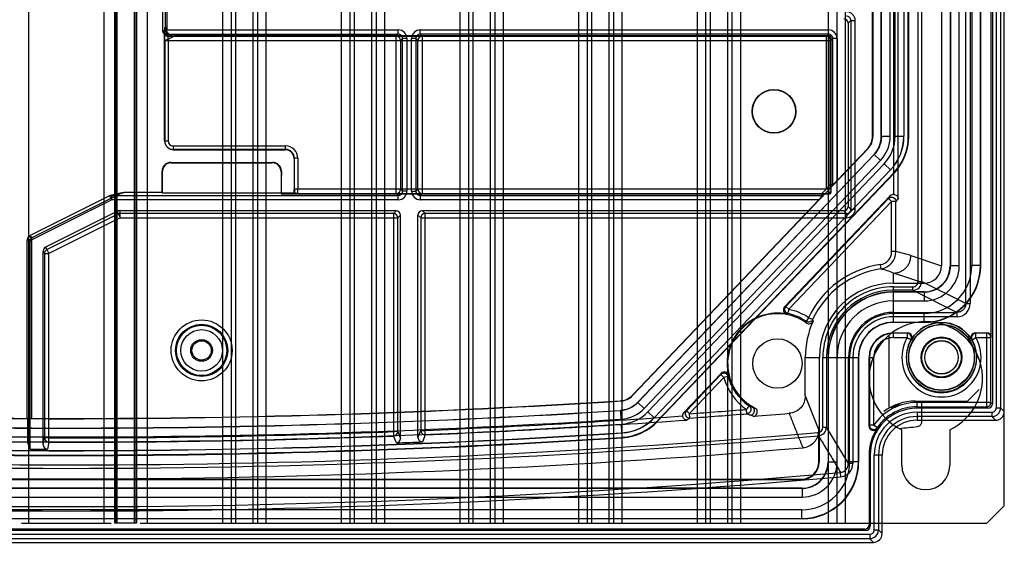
# Model space of a CAD drawing. Header units: millimetres. Extents: x 32 to 247, y 45 to 342.
# Tile 2 of 9: x 134 to 247, y 45 to 105. Entities that reach past the tile are written whole.
import ezdxf

# ---------------------------------------------------------------- set-up
doc = ezdxf.new("R2010")
doc.units = ezdxf.units.MM
doc.header["$LTSCALE"] = 25.054932
doc.layers.get('0').update_dxf_attribs({"linetype": 'CONTINUOUS'})

msp = doc.modelspace()

# ---------------------------------------------------------------- linework, layer by layer
at = {"color": 7, "linetype": 'Continuous'}
for p, q in [((226.95, 339.43), (226.95, 46.83)), ((227.95, 339.43), (227.95, 46.83)), ((228.95, 46.83), (228.95, 339.43)), ((247.15, 48.83), (247.15, 337.43)), ((246.23, 326.43), (246.23, 60.05)), ((246.73, 326.42), (246.73, 60.05)), ((245.78, 325.76), (245.78, 60.5)), ((245.65, 68.13), (245.65, 314.78)), ((135.34, 46.83), (135.34, 289.43)), ((143.96, 289.43), (143.96, 46.83)), ((145.21, 46.83), (145.21, 289.43)), ((145.35, 46.83), (145.35, 289.43)), ((145.45, 289.43), (145.45, 46.83)), ((147.45, 46.83), (147.45, 289.43)), ((147.55, 46.83), (147.55, 289.43)), ((147.69, 289.43), (147.69, 46.83)), ((148.94, 46.83), (148.94, 289.43)), ((157.56, 289.43), (157.56, 46.83)), ((158.56, 46.83), (158.56, 289.43)), ((159.05, 289.43), (159.05, 46.83)), ((161.05, 46.83), (161.05, 289.43)), ((161.54, 289.43), (161.54, 46.83)), ((162.54, 46.83), (162.54, 289.43)), ((171.16, 289.43), (171.16, 46.83)), ((172.16, 46.83), (172.16, 289.43)), ((172.65, 289.43), (172.65, 46.83)), ((174.65, 46.83), (174.65, 289.43)), ((175.14, 289.43), (175.14, 46.83)), ((176.14, 46.83), (176.14, 289.43)), ((184.76, 289.43), (184.76, 46.83)), ((185.76, 46.83), (185.76, 289.43)), ((186.25, 289.43), (186.25, 46.83)), ((188.25, 46.83), (188.25, 289.43)), ((188.74, 289.43), (188.74, 46.83)), ((189.74, 46.83), (189.74, 289.43)), ((198.36, 289.43), (198.36, 46.83)), ((199.36, 46.83), (199.36, 289.43)), ((199.85, 289.43), (199.85, 46.83)), ((201.85, 46.83), (201.85, 289.43)), ((202.34, 289.43), (202.34, 46.83)), ((203.34, 46.83), (203.34, 289.43)), ((211.96, 289.43), (211.96, 46.83)), ((212.96, 46.83), (212.96, 289.43)), ((213.45, 289.43), (213.45, 46.83)), ((215.45, 46.83), (215.45, 289.43)), ((215.94, 289.43), (215.94, 46.83)), ((216.94, 46.83), (216.94, 289.43)), ((237.27, 74.52), (237.27, 198.12)), ((237.67, 198.12), (237.67, 74.52)), ((242.74, 71.99), (242.74, 196.64)), ((243.23, 196.64), (243.23, 71.99)), ((239.95, 195.49), (239.95, 76.33)), ((240.95, 195.49), (240.95, 76.33)), ((240.98, 195.5), (240.98, 76.31)), ((241.98, 76.31), (241.98, 195.5)), ((243.42, 195.48), (243.42, 76.36)), ((244.42, 76.36), (244.42, 195.48)), ((244.45, 76.33), (244.45, 195.49)), ((232.05, 91.17), (232.05, 190.43)), ((232.09, 190.45), (232.09, 91.16)), ((233.05, 91.17), (233.05, 190.43)), ((233.07, 91.17), (233.07, 190.44)), ((234.07, 91.17), (234.07, 190.44)), ((234.63, 91.18), (234.63, 190.42)), ((235.63, 190.42), (235.63, 91.18)), ((235.65, 190.43), (235.65, 91.17)), ((236.15, 91.17), (236.15, 190.43)), ((236.2, 91.15), (236.2, 190.46)), ((150.66, 122.14), (150.66, 103.27)), ((151, 103.7), (151, 122.48)), ((151.16, 122.14), (151.16, 103.37)), ((234.47, 84.51), (234.47, 122.33)), ((234.97, 84.05), (234.97, 121.83)), ((229.56, 104.44), (229.25, 104.13)), ((229.25, 104.13), (229.25, 83.13)), ((229.56, 104.44), (230.06, 104.44)), ((229.56, 104.44), (229.56, 82.83)), ((230.06, 82.83), (230.06, 104.44)), ((150.66, 103.27), (150.89, 103.04)), ((150.66, 103.27), (150.71, 103.08)), ((151, 102.76), (150.78, 102.99)), ((150.9, 102.79), (150.9, 102.62)), ((150.94, 103.64), (151, 103.7)), ((151.06, 102.87), (177.69, 102.87)), ((151.29, 102.64), (151.06, 102.87)), ((151.16, 103.37), (177.69, 103.37)), ((151.94, 102.64), (152, 102.7)), ((227.12, 102.7), (152, 102.7)), ((177.69, 102.87), (177.46, 102.64)), ((177.69, 102.87), (177.69, 103.37)), ((180.21, 103.37), (226.99, 103.37)), ((180.21, 102.87), (180.21, 103.37)), ((226.99, 102.87), (180.21, 102.87)), ((180.44, 102.64), (180.21, 102.87)), ((226.99, 102.87), (226.76, 102.64)), ((226.99, 102.87), (226.99, 103.37)), ((227.12, 102.7), (227.06, 102.64)), ((150.9, 90.66), (150.9, 102.27)), ((150.9, 102.14), (227.26, 102.14)), ((150.93, 102.14), (150.93, 90.63)), ((151.29, 102.64), (227.06, 102.64)), ((151.3, 102.14), (151.3, 90.66)), ((177.46, 84.62), (177.46, 102.64)), ((177.96, 102.14), (178.19, 102.37)), ((177.96, 102.14), (177.96, 85.12)), ((178.69, 102.37), (178.19, 102.37)), ((178.19, 84.9), (178.19, 102.37)), ((178.69, 102.37), (178.69, 84.9)), ((179.71, 102.37), (179.21, 102.37)), ((179.21, 84.9), (179.21, 102.37)), ((179.71, 102.37), (179.94, 102.14)), ((179.71, 102.37), (179.71, 84.9)), ((179.94, 85.12), (179.94, 102.14)), ((180.44, 102.64), (180.44, 84.62)), ((226.76, 85.17), (226.76, 102.64)), ((227.05, 102.14), (227.05, 85.12)), ((227.25, 85.12), (227.25, 102.14)), ((227.32, 102.5), (227.26, 102.44)), ((227.26, 102.14), (227.49, 102.37)), ((227.26, 102.14), (227.26, 85.69)), ((227.32, 84.76), (227.32, 102.5)), ((227.99, 102.37), (227.49, 102.37)), ((227.49, 85.6), (227.49, 102.37)), ((227.99, 102.37), (227.99, 86.11)), ((150.9, 90.66), (151.3, 90.66)), ((150.93, 90.63), (150.9, 90.66)), ((232.09, 91.16), (232.05, 91.17)), ((233.07, 91.17), (233.05, 91.17)), ((233.07, 91.17), (234.07, 91.17)), ((234.63, 91.18), (235.63, 91.18)), ((235.65, 91.17), (235.63, 91.18)), ((236.15, 91.17), (236.2, 91.15)), ((151.22, 89.93), (151.19, 89.95)), ((151.9, 90.06), (164.78, 90.06)), ((151.9, 90.06), (151.9, 89.66)), ((164.78, 89.66), (151.9, 89.66)), ((151.93, 89.63), (151.9, 89.66)), ((151.93, 89.63), (164.75, 89.63)), ((164.78, 89.66), (164.75, 89.63)), ((164.78, 89.66), (164.78, 90.06)), ((231.53, 89.78), (204.54, 61.45)), ((227.99, 86.11), (231.5, 89.79)), ((231.53, 89.78), (231.5, 89.79)), ((151.62, 88.17), (163.29, 88.17)), ((151.62, 88.17), (151.65, 88.13)), ((151.65, 88.13), (163.25, 88.13)), ((163.29, 88.17), (163.25, 88.13)), ((165.78, 88.66), (165.75, 88.63)), ((165.75, 88.63), (165.75, 85.12)), ((166.18, 88.66), (165.78, 88.66)), ((165.78, 85.12), (165.78, 88.66)), ((166.18, 88.66), (166.18, 85.12)), ((205.15, 60.69), (232.22, 89.1)), ((232.24, 89.1), (205.16, 60.67)), ((205.88, 59.98), (232.96, 88.41)), ((232.24, 89.1), (232.22, 89.1)), ((232.96, 88.41), (232.24, 89.1)), ((150.62, 87.17), (150.65, 87.13)), ((150.62, 84.7), (150.62, 87.17)), ((150.65, 84.74), (150.65, 87.13)), ((164.29, 87.17), (164.25, 87.13)), ((164.25, 87.13), (164.25, 84.56)), ((233.37, 88.01), (206.3, 59.6)), ((207.02, 58.91), (234.09, 87.32)), ((234.11, 87.31), (207.03, 58.89)), ((207.39, 58.55), (234.47, 86.97)), ((207.42, 58.5), (234.52, 86.95)), ((234.09, 87.32), (233.37, 88.01)), ((234.11, 87.31), (234.09, 87.32)), ((234.47, 86.97), (234.52, 86.95)), ((146.03, 84.69), (135.78, 79.56)), ((144.59, 84.34), (146.26, 84.74)), ((146.14, 84.72), (144.7, 84.38)), ((150.65, 84.74), (146.26, 84.74)), ((150.62, 84.7), (150.65, 84.74)), ((150.62, 84.7), (164.27, 84.7)), ((165.75, 84.67), (165.54, 84.67)), ((227.05, 85.12), (165.75, 85.12)), ((165.78, 84.64), (165.75, 84.67)), ((178.19, 84.9), (177.96, 85.12)), ((178.69, 84.9), (178.19, 84.9)), ((179.21, 84.9), (179.71, 84.9)), ((179.94, 85.12), (179.71, 84.9)), ((226.76, 85.17), (226.71, 85.12)), ((227.25, 85.12), (227.05, 85.12)), ((227.26, 85.69), (227.49, 85.6)), ((227.32, 84.76), (227.26, 84.82)), ((144.59, 84.34), (135.44, 79.77)), ((135.66, 79.32), (144.82, 83.9)), ((144.59, 84.34), (144.82, 83.9)), ((144.82, 84.4), (177.69, 84.4)), ((144.82, 84.4), (144.82, 83.9)), ((177.69, 83.9), (144.82, 83.9)), ((164.25, 84.56), (164.29, 84.6)), ((164.25, 84.56), (227.12, 84.56)), ((165.38, 84.62), (164.29, 84.6)), ((165.38, 84.62), (227.06, 84.62)), ((177.46, 84.62), (177.69, 84.4)), ((177.69, 83.9), (177.69, 84.4)), ((180.21, 84.4), (180.44, 84.62)), ((180.21, 84.4), (226.35, 84.4)), ((180.21, 84.4), (180.21, 83.9)), ((225.88, 83.9), (180.21, 83.9)), ((204.53, 61.48), (225.88, 83.9)), ((234.08, 84.36), (221.97, 71.64)), ((222.1, 71.68), (233.87, 84.04)), ((234.24, 83.69), (222.47, 71.34)), ((226.35, 84.4), (226.25, 84.62)), ((227.12, 84.56), (227.06, 84.62)), ((233.87, 84.04), (234.08, 84.36)), ((233.87, 84.04), (234.24, 83.69)), ((234.24, 77.95), (234.24, 83.69)), ((234.97, 84.05), (234.73, 83.69)), ((234.73, 77.95), (234.73, 83.69)), ((145.52, 82.58), (137.27, 78.46)), ((145.59, 82.28), (145.52, 82.58)), ((177.45, 82.63), (145.74, 82.63)), ((145.74, 82.63), (145.81, 82.33)), ((177.14, 82.33), (177.45, 82.63)), ((228.75, 82.63), (180.45, 82.63)), ((180.45, 82.63), (180.76, 82.33)), ((229.06, 82.33), (228.75, 82.63)), ((229.25, 83.13), (229.56, 82.83)), ((229.56, 82.83), (230.06, 82.83)), ((137.42, 78.19), (145.59, 82.28)), ((145.81, 81.83), (137.65, 77.74)), ((145.59, 82.28), (145.81, 81.83)), ((177.14, 82.33), (145.81, 82.33)), ((145.81, 81.83), (145.81, 82.33)), ((145.81, 81.83), (177.64, 81.83)), ((177.14, 82.33), (177.14, 57.32)), ((177.95, 82.13), (177.64, 81.83)), ((177.64, 57.32), (177.64, 81.83)), ((177.95, 56.53), (177.95, 82.13)), ((180.26, 81.83), (179.95, 82.13)), ((179.95, 56.65), (179.95, 82.13)), ((180.26, 81.83), (229.06, 81.83)), ((180.26, 81.83), (180.26, 57.46)), ((229.06, 82.33), (180.76, 82.33)), ((180.76, 57.46), (180.76, 82.33)), ((229.06, 82.33), (229.06, 81.83)), ((135.66, 79.32), (135.16, 79.32)), ((135.5, 79.11), (135.16, 79.32)), ((135.16, 58.83), (135.16, 79.32)), ((135.44, 79.77), (135.78, 79.56)), ((135.44, 79.77), (135.66, 79.32)), ((135.5, 55.32), (135.5, 79.11)), ((135.66, 79.32), (135.66, 58.84)), ((137.15, 77.74), (136.99, 78.01)), ((136.99, 55.82), (136.99, 78.01)), ((137.27, 78.46), (137.42, 78.19)), ((137.42, 78.19), (137.65, 77.74)), ((234.73, 77.95), (234.24, 77.95)), ((137.15, 77.74), (137.65, 77.74)), ((137.15, 77.74), (137.15, 56.61)), ((137.65, 56.61), (137.65, 77.74)), ((236.45, 77.5), (239.95, 76.33)), ((232.94, 76.46), (233.01, 75.97)), ((240.98, 76.31), (240.95, 76.33)), ((241.98, 76.31), (240.98, 76.31)), ((244.42, 76.36), (243.42, 76.36)), ((244.42, 76.36), (244.45, 76.33)), ((237.95, 74.33), (234.45, 75.5)), ((234.45, 74.33), (234.45, 75.5)), ((237.27, 74.52), (237.67, 74.52)), ((242.74, 71.99), (237.67, 74.52)), ((234.45, 74.33), (237.95, 74.33)), ((234.45, 73.92), (236.67, 73.92)), ((234.45, 69.83), (234.45, 73.92)), ((236.67, 73.52), (234.45, 73.52)), ((236.67, 73.52), (236.67, 73.92)), ((236.67, 73.52), (241.73, 70.99)), ((237.95, 73.33), (234.45, 73.33)), ((237.98, 73.31), (234.45, 73.31)), ((234.45, 72.31), (237.98, 72.31)), ((237.98, 73.31), (237.95, 73.33)), ((237.98, 73.31), (237.98, 72.31)), ((221.97, 71.64), (222.1, 71.68)), ((222.47, 71.34), (222.1, 71.68)), ((242.74, 71.99), (243.23, 71.99)), ((222.36, 70.85), (222.23, 70.8)), ((224.72, 70.37), (224.44, 69.96)), ((225.17, 70.16), (224.72, 70.37)), ((234.45, 70.99), (241.73, 70.99)), ((237.92, 70.86), (234.45, 70.86)), ((241.73, 70.49), (234.45, 70.49)), ((237.92, 70.86), (237.92, 69.86)), ((241.73, 70.49), (241.73, 70.99)), ((224.48, 69.77), (224.44, 69.96)), ((234.45, 69.86), (237.92, 69.86)), ((237.95, 69.83), (234.45, 69.83)), ((237.92, 69.86), (237.95, 69.83)), ((233.95, 60.03), (233.95, 68.39)), ((234.45, 68.63), (236.07, 68.63)), ((234.45, 68.1), (234.45, 68.63)), ((236.01, 68.6), (234.45, 68.6)), ((234.45, 68.1), (236.01, 68.1)), ((236.01, 68.6), (236.07, 68.63)), ((236.01, 68.6), (236.01, 68.1)), ((236.44, 67.85), (236.5, 67.88)), ((243.4, 67.88), (243.46, 67.85)), ((243.46, 67.85), (243.89, 68.1)), ((243.83, 68.63), (245.15, 68.63)), ((243.83, 68.63), (243.89, 68.6)), ((245.12, 68.6), (243.89, 68.6)), ((243.89, 68.1), (245.62, 68.1)), ((245.15, 68.63), (245.12, 68.6)), ((245.12, 68.6), (245.12, 60.17)), ((245.65, 68.13), (245.62, 68.1)), ((245.62, 60.67), (245.62, 68.1)), ((224.34, 65.83), (225.95, 65.83)), ((224.34, 61.42), (224.34, 65.83)), ((225.95, 53.83), (225.95, 65.83)), ((226.36, 65.83), (230.45, 65.83)), ((226.36, 57.83), (226.36, 65.83)), ((226.76, 65.83), (226.76, 57.83)), ((226.98, 65.83), (226.98, 53.81)), ((227.98, 53.81), (227.98, 65.83)), ((229.29, 53.65), (229.29, 65.83)), ((229.42, 53.86), (229.42, 65.83)), ((229.79, 65.83), (229.79, 53.65)), ((230.42, 53.86), (230.42, 65.83)), ((230.45, 65.83), (230.45, 53.83)), ((231.65, 65.83), (232.19, 65.83)), ((231.65, 57.95), (231.65, 65.83)), ((231.69, 65.83), (231.69, 58.06)), ((232.19, 58.06), (232.19, 65.83)), ((214.69, 64), (210.42, 59.52)), ((210.71, 59.72), (214.66, 63.86)), ((215.02, 63.52), (211.07, 59.38)), ((214.66, 63.86), (214.69, 64)), ((215.5, 63.65), (215.02, 63.52)), ((215.54, 63.78), (215.5, 63.65)), ((242.95, 60.83), (244.28, 62.16)), ((204.54, 61.45), (204.53, 61.48)), ((224.34, 61.42), (225.91, 57.47)), ((203.22, 60.83), (203.21, 60.87)), ((205.16, 60.67), (205.15, 60.69)), ((205.16, 60.67), (205.88, 59.98)), ((217.65, 59.37), (217.61, 59.87)), ((218.27, 60.14), (218.3, 60.19)), ((218.27, 60.14), (218.59, 60.02)), ((218.3, 60.19), (218.59, 60.02)), ((234.42, 60.25), (234.6, 60.27)), ((234.7, 60.17), (234.6, 60.27)), ((236.95, 60.83), (242.95, 60.83)), ((245.62, 60.67), (237.15, 60.67)), ((237.15, 60), (237.15, 60.67)), ((237.15, 60.17), (245.12, 60.17)), ((245.28, 60), (237.15, 60)), ((237.65, 60.83), (237.65, 58.4)), ((245.28, 60), (245.12, 60.17)), ((245.62, 60.67), (245.78, 60.5)), ((246.23, 60.05), (246.73, 60.05)), ((247.15, 59.63), (246.73, 60.05)), ((135.16, 58.83), (135.19, 58.81)), ((135.19, 58.81), (135.19, 56.14)), ((203.18, 59.75), (203.17, 59.76)), ((203.24, 58.75), (203.18, 59.75)), ((206.3, 59.6), (207.02, 58.91)), ((207.03, 58.89), (207.02, 58.91)), ((210.42, 59.52), (210.71, 59.72)), ((211.11, 58.88), (210.78, 58.65)), ((211.11, 58.88), (211.07, 59.38)), ((218.38, 59.09), (218.06, 59.21)), ((237.15, 59.55), (245.73, 59.55)), ((237.15, 59.55), (237.15, 58.63)), ((245.73, 59.05), (237.15, 59.05)), ((245.73, 59.55), (245.73, 59.05)), ((245.73, 59.05), (246.15, 58.63)), ((203.33, 57.18), (203.26, 58.18)), ((207.39, 58.55), (207.42, 58.5)), ((226.36, 57.83), (226.76, 57.83)), ((229.29, 53.65), (226.76, 57.83)), ((231.65, 57.95), (231.69, 58.06)), ((232.19, 58.06), (232.6, 57.78)), ((232.6, 57.78), (232.57, 57.67)), ((237.15, 58.63), (246.15, 58.63)), ((136.99, 55.82), (137.15, 56.61)), ((137.65, 56.61), (137.15, 56.61)), ((137.65, 56.11), (137.65, 56.61)), ((177.64, 57.32), (177.14, 57.32)), ((177.14, 57.32), (177.16, 56.82)), ((177.47, 56.03), (177.16, 56.82)), ((177.64, 57.32), (177.95, 56.53)), ((179.95, 56.65), (180.26, 57.46)), ((180.26, 57.46), (180.76, 57.46)), ((180.78, 56.96), (180.47, 56.15)), ((180.78, 56.96), (180.76, 57.46)), ((203.33, 57.17), (203.33, 57.18)), ((203.37, 56.67), (203.39, 56.62)), ((225.85, 56.84), (225.81, 57.24)), ((225.91, 53.88), (225.91, 57.47)), ((235.4, 53.43), (235.4, 57.54)), ((240.9, 57.54), (240.9, 53.43)), ((135.5, 55.32), (135.19, 56.14)), ((137.65, 56.11), (137.49, 55.32)), ((231.65, 54.63), (231.78, 54.63)), ((231.65, 54.63), (231.65, 46.63)), ((231.78, 54.63), (231.78, 46.5)), ((233.15, 54.63), (232.23, 54.63)), ((232.23, 46.05), (232.23, 54.63)), ((232.73, 54.63), (232.73, 46.05)), ((233.15, 45.63), (233.15, 54.63)), ((225.95, 53.83), (225.91, 53.88)), ((226.98, 53.81), (226.95, 53.83)), ((227.98, 53.81), (226.98, 53.81)), ((229.79, 53.65), (229.29, 53.65)), ((230.42, 53.86), (229.42, 53.86)), ((230.42, 53.86), (230.45, 53.83)), ((228.42, 52.16), (228.38, 52.65)), ((223.98, 50.81), (55.32, 50.81)), ((55.35, 51.83), (223.95, 51.83)), ((223.95, 50.83), (55.35, 50.83)), ((55.39, 51.88), (139.65, 51.9)), ((139.65, 51.9), (223.91, 51.88)), ((223.95, 51.83), (223.91, 51.88)), ((223.98, 50.81), (223.95, 50.83)), ((223.98, 50.81), (223.98, 49.81)), ((55.32, 49.81), (223.98, 49.81)), ((245.15, 46.83), (247.15, 48.83)), ((223.92, 48.36), (55.38, 48.36)), ((223.92, 48.36), (223.92, 47.36)), ((223.95, 47.33), (55.35, 47.33)), ((55.38, 47.36), (223.92, 47.36)), ((134.51, 46.83), (144.8, 46.83)), ((145.41, 46.83), (145.21, 46.83)), ((147.45, 46.83), (145.45, 46.83)), ((147.69, 46.83), (147.49, 46.83)), ((148.11, 46.83), (245.15, 46.83)), ((223.92, 47.36), (223.95, 47.33)), ((231.65, 46.63), (231.78, 46.5)), ((47.57, 45.55), (231.73, 45.55)), ((231.28, 46), (48.02, 46)), ((231.15, 46.13), (48.15, 46.13)), ((231.28, 46), (231.15, 46.13)), ((231.73, 45.55), (231.73, 45.05)), ((232.23, 46.05), (232.73, 46.05)), ((233.15, 45.63), (232.73, 46.05)), ((47.15, 44.63), (232.15, 44.63)), ((231.73, 45.05), (47.57, 45.05)), ((231.73, 45.05), (232.15, 44.63))]:
    msp.add_line(p, q, dxfattribs=at)
for points in [[(151, 102.76), (150.95, 102.83), (150.91, 102.91), (150.89, 102.97), (150.89, 102.99), (150.89, 102.98), (150.89, 102.95), (150.89, 102.91), (150.9, 102.86), (150.9, 102.79)], [(150.9, 102.62), (150.9, 102.4), (150.9, 102.27)]]:
    msp.add_lwpolyline(points, dxfattribs=at)
for centre, radius in [((220.75, 94.03), 2.5), ((220.75, 94.03), 2.47), ((155.15, 66.63), 3.49), ((155.15, 66.63), 2.99), ((155.15, 66.63), 2.88), ((155.15, 66.63), 2.38), ((239.95, 65.83), 4), ((239.95, 65.83), 3.78), ((239.95, 65.83), 3.75), ((155.15, 66.63), 1.25), ((155.15, 66.63), 1.11), ((221.15, 65.13), 2.83), ((239.95, 65.83), 2.34), ((239.95, 65.83), 2.27), ((239.95, 65.83), 2.25), ((239.95, 65.83), 1.92), ((239.95, 65.83), 1.9)]:
    msp.add_circle(centre, radius, dxfattribs=at)
for centre, radius, start, end in [((229.06, 104.44), 1, 359.999, 90.0006), ((229.06, 104.44), 0.5, 359.9707, 90.0294), ((151.06, 103.27), 0.4, 179.9733, 270.0289), ((151.29, 103.04), 0.4, 180.0012, 269.9975), ((151.94, 103.64), 1, 180.0183, 269.9818), ((177.69, 102.37), 1, 0.0008, 89.9999), ((177.69, 102.37), 0.5, 359.9712, 90.0289), ((180.21, 102.37), 1, 90.0004, 179.9989), ((180.21, 102.37), 0.5, 89.9717, 180.0282), ((226.99, 102.37), 1, 0.0008, 89.9999), ((226.99, 102.37), 0.5, 359.9712, 90.0289), ((177.46, 102.14), 0.5, 0.0206, 89.9794), ((180.44, 102.14), 0.5, 90.0207, 179.9793), ((226.76, 102.14), 0.5, 0.0191, 89.9798), ((227.06, 102.44), 0.2, 0.0124, 90.0044), ((151.9, 90.66), 1, 179.9937, 270.0063), ((151.9, 90.66), 0.6, 180.0047, 269.9973), ((230.07, 91.17), 4, 316.3886, 359.9994), ((230.04, 91.18), 4.6, 316.3877, 0.0007), ((230.04, 91.18), 5.6, 316.389, 359.9989), ((164.78, 88.66), 1.4, 359.9993, 90.0007), ((164.78, 88.66), 1, 359.99, 90.0102), ((211.48, 85.11), 45.7, 179.9874, 180.598), ((177.46, 85.12), 0.5, 270.0191, 359.9798), ((177.69, 84.9), 1, 270.0008, 359.9998), ((177.69, 84.9), 0.5, 269.9712, 0.0289), ((180.21, 84.9), 1, 180.0004, 269.9989), ((180.21, 84.9), 0.5, 179.9717, 270.0281), ((180.44, 85.12), 0.5, 180.0208, 269.9792), ((227.06, 84.82), 0.2, 269.9957, 359.9881), ((144.82, 83.9), 0.5, 103.2825, 116.5651), ((234.45, 84.01), 0.502, 87.2877, 136.4182), ((229.06, 82.83), 1, 269.999, 0.0006), ((229.06, 82.83), 0.5, 269.9707, 0.0294), ((177.14, 81.83), 0.5, 0.0206, 89.9794), ((180.76, 81.83), 0.5, 90.0206, 179.9794), ((135.66, 79.32), 0.5, 116.5767, 180), ((232.74, 77.95), 1.5, 278.0219, 359.9597), ((232.73, 77.95), 2, 278.0579, 359.9777), ((234.45, 65.83), 10.74, 98.0612, 154.9822), ((234.45, 65.83), 10.24, 98.0613, 154.9822), ((230.15, 64.79), 11.54, 68.1063, 75.6098), ((237.92, 76.36), 6.5, 270.0003, 359.9997), ((237.93, 76.36), 5.5, 269.9956, 0.0041), ((237.95, 76.33), 6.5, 269.9955, 0.0045), ((237.98, 76.31), 4, 269.9958, 0.0042), ((236.67, 74.52), 1, 270.0219, 359.9655), ((236.67, 74.52), 0.6, 269.9551, 359.9822), ((234.45, 65.83), 8.5, 90, 180), ((234.45, 65.83), 8.09, 89.9997, 180.0003), ((234.45, 65.83), 7.69, 90, 180), ((234.45, 65.83), 7.5, 90, 180), ((234.45, 65.83), 7.47, 90, 180), ((234.45, 65.83), 6.47, 90, 180), ((222.33, 71.29), 0.5, 136.3574, 259.2183), ((222.47, 71.34), 0.5, 136.5102, 257.9845), ((221.15, 65.13), 6.34, 55.7328, 78.0311), ((241.74, 71.99), 1.5, 269.9355, 359.9661), ((221.15, 65.13), 5.77, 79.1828, 193.5936), ((221.15, 65.13), 5.71, 54.2971, 240), ((221.15, 65.13), 5.84, 55.7328, 78.0311), ((234.45, 65.83), 10.11, 155.8265, 180), ((234.45, 65.83), 5.16, 90, 180), ((234.45, 65.83), 5.03, 89.9963, 180.0037), ((234.45, 65.83), 4.66, 90, 180), ((234.45, 65.83), 4.03, 90, 180), ((234.45, 65.83), 4, 90, 180), ((238.15, 63.43), 6.5, 295.029, 244.971), ((239.95, 65.83), 4.01, 30.6735, 149.3265), ((234.45, 65.83), 2.8, 90, 180), ((234.45, 65.83), 2.76, 90, 180), ((234.45, 65.83), 2.27, 89.9996, 180.0004), ((239.95, 65.83), 4.54, 150.0996, 29.9003), ((239.95, 65.83), 4.04, 150.0996, 29.9004), ((236.01, 68.1), 0.5, 330.1431, 89.9565), ((236.07, 68.13), 0.5, 329.3105, 90.0163), ((243.83, 68.13), 0.5, 89.9845, 210.6887), ((243.89, 68.1), 0.5, 90.0443, 209.8561), ((245.12, 68.1), 0.5, 0.0206, 89.9794), ((215.05, 63.66), 0.5, 13.5721, 136.4018), ((221.15, 65.13), 6.34, 194.7449, 236.0904), ((221.15, 65.13), 5.84, 194.7458, 236.0914), ((139.65, 1053.13), 994.33, 266.33378, 273.66566), ((139.65, 1053.13), 994.3, 266.33444, 273.66487), ((202.98, 62.74), 4, 273.6596, 316.3874), ((139.65, 1053.13), 996.32, 274.11088, 274.488), ((221.03, 67.81), 8.15, 247.3547, 250.1863), ((237.15, 54.63), 5.37, 90, 180), ((237.15, 54.63), 6.03, 90, 145.3565), ((237.15, 54.63), 5.54, 90, 145.3565), ((236.95, 54.83), 6, 90, 127.0736), ((139.65, 1053.13), 997.5, 275.43608, 275.46778), ((234.55, 60.76), 0.501, 275.2933, 325.3238), ((245.12, 60.67), 0.5, 270.0207, 359.9793), ((245.73, 60.05), 1, 270.0349, 359.9651), ((245.73, 60.05), 0.5, 269.9846, 0.0149), ((139.65, 1053.13), 997, 265.87214, 269.7434), ((139.65, 1053.13), 996.42, 266.34199, 273.65898), ((139.65, 1053.13), 995.42, 266.34214, 273.6588), ((139.65, 1053.13), 995.4, 266.34229, 273.65862), ((139.65, 1053.13), 996.52, 272.36406, 274.06462), ((202.97, 62.77), 4.6, 273.6516, 316.3947), ((202.97, 62.77), 5.6, 273.6593, 316.3869), ((210.78, 59.17), 0.502, 136.3441, 186.4556), ((211.07, 59.38), 0.498, 136.5124, 184.1414), ((211.08, 59.38), 0.501, 184.1017, 188.6212), ((139.65, 1053.13), 996.82, 274.11087, 274.48801), ((221.04, 67.15), 8.48, 246.4765, 249.4276), ((139.65, 1053.13), 997.16, 274.52842, 274.76665), ((237.15, 54.63), 4.92, 90, 180), ((237.15, 54.63), 4.42, 90, 180), ((139.65, 1053.13), 996.98, 266.34259, 273.65827), ((139.65, 1053.13), 997.02, 272.36406, 274.09124), ((203, 62.7), 6.1, 273.6595, 316.3881), ((225.76, 57.83), 0.6, 274.9555, 0.0401), ((225.76, 57.83), 1, 274.971, 359.9946), ((232.15, 57.95), 0.5, 179.9158, 326.5257), ((237.15, 54.63), 5.5, 146.4442, 180), ((237.15, 54.63), 4, 90, 180), ((139.65, 1053.13), 1000, 275.47794, 275.59807), ((139.65, 1053.13), 1000.02, 265.05523, 274.94477), ((139.65, 1053.13), 999.62, 265.05523, 274.94477), ((139.65, 1053.13), 998.55, 266.34129, 273.65982), ((139.65, 1053.13), 998.5, 266.34228, 273.65863), ((139.65, 1053.13), 998, 266.34229, 273.65863), ((139.65, 1053.13), 997.98, 266.34244, 273.65845), ((137.65, 56.61), 0.5, 180.056, 269.8879), ((139.65, 1053.13), 996.52, 269.88476, 272.15628), ((139.65, 1053.13), 997.02, 269.88476, 272.15628), ((177.14, 57.32), 0.5, 272.1864, 359.9225), ((177.45, 56.53), 0.5, 272.194, 0.0364), ((180.45, 56.65), 0.5, 179.959, 272.3224), ((180.76, 57.46), 0.5, 180.0814, 272.3317), ((139.65, 1053.13), 1001.22, 265.16289, 274.83711), ((139.65, 1053.13), 997.82, 269.76165, 269.87606), ((137.49, 55.82), 0.5, 179.9618, 269.846), ((139.65, 1053.13), 997.82, 272.17215, 272.34459), ((223.92, 53.86), 6.5, 270.0003, 359.9997), ((223.93, 53.86), 5.5, 269.9956, 0.0041), ((223.98, 53.81), 4, 269.9958, 0.0042), ((228.29, 53.65), 0.999, 275.0008, 0.1047), ((228.29, 53.65), 1.5, 275.0855, 0.043), ((238.15, 53.43), 2.75, 180, 360), ((139.65, 1053.13), 1004.91, 264.93184, 275.06816), ((139.65, 1053.13), 1004.41, 264.93185, 275.06815), ((231.73, 46.05), 1, 270.0349, 359.9651), ((231.73, 46.05), 0.5, 269.9846, 0.0149)]:
    msp.add_arc(centre, radius, start, end, dxfattribs=at)
for centre, major_axis, ratio, start_param, end_param in [((228.75, 104.13), (0.354, 0.354), 0.999695, -0.785246, 0.785246), ((152, 103.7), (0.707, 0.707), 0.999695, 2.356347, 3.926839), ((227.12, 102.5), (-0.141, -0.141), 0.999695, 2.356347, 3.926839), ((151.93, 90.63), (-0.707, 0.707), 0.999695, 0.785246, 2.356347), ((230.05, 91.17), (1.86, -0.74), 0.999823, -0.380526, 0.380526), ((230.09, 91.16), (1.86, -0.74), 0.999823, -0.380526, 0.380526), ((230.05, 91.17), (2.79, -1.11), 0.999823, -0.380526, 0.380526), ((230.05, 91.17), (5.2, -2.08), 0.999823, -0.380526, 0.380526), ((230.05, 91.17), (-5.66, 2.27), 0.999823, 2.761067, 3.522119), ((230.1, 91.15), (5.66, -2.27), 0.999823, -0.380526, 0.380526), ((164.75, 88.63), (0.707, 0.707), 0.999695, -0.785246, 0.785246), ((151.62, 87.17), (0.707, -0.707), 0.999695, 2.356347, 3.926839), ((151.65, 87.13), (-0.707, 0.707), 0.999695, -0.785246, 0.785246), ((163.25, 87.13), (0.707, 0.707), 0.999695, -0.785246, 0.785246), ((163.29, 87.17), (-0.707, -0.707), 0.999695, 2.356347, 3.926839), ((227.99, 86.12), (0.5, 0.525), 0.012038, -3.136778, -1.583435), ((165.38, 85.12), (0, 0.5), 0.75, -3.124139, -2.697321), ((165.74, 85.12), (0, 0.5), 0.017455, -2.697321, -1.570796), ((226.72, 85.12), (0.476, 0.5), 0.012636, -4.700348, -3.147005), ((226.76, 85.16), (0.5, 0.525), 0.012038, 0.004814, 1.558157), ((227.12, 84.76), (-0.141, 0.141), 0.999695, 2.356347, 3.926839), ((225.87, 83.9), (0.476, 0.5), 0.012636, -1.558755, -0.005412), ((177.45, 82.13), (0.354, 0.354), 0.999695, -0.785246, 0.785246), ((180.45, 82.13), (0.354, -0.354), 0.999695, 2.356347, 3.926839), ((228.75, 83.13), (-0.354, 0.354), 0.999695, -3.926839, -2.356347), ((136, 79.11), (0.425, -0.263), 0.99979, 2.588112, 3.695073), ((137.49, 78.01), (-0.25, 0.433), 0.999847, -0.058897, 1.048176), ((237.95, 76.33), (-2.12, 2.12), 0.999695, -3.926849, -2.356336), ((237.95, 76.33), (-1.9, 0.63), 0.998478, 1.89276, 3.462643), ((245.15, 68.13), (-0.354, -0.354), 0.999695, 2.356347, 3.926839), ((203.08, 62.86), (-0.85, 1.81), 0.999824, 2.76882, 3.514359), ((203.09, 62.83), (-0.85, 1.81), 0.999824, -3.514352, -2.768826), ((202.98, 62.76), (-1.27, 2.72), 0.999824, 2.768767, 3.514415), ((245.28, 60.5), (-0.354, 0.354), 0.999695, 2.356347, 3.926839), ((202.98, 62.76), (-2.37, 5.08), 0.999824, -3.514415, -2.768767), ((246.15, 59.63), (-0.708, 0.708), 0.998783, -3.926382, -2.356803), ((202.98, 62.76), (2.58, -5.53), 0.999824, -0.372829, 0.372819), ((223.91, 53.88), (1.41, -1.41), 0.999695, -0.785246, 0.785246), ((223.95, 53.83), (-2.12, 2.12), 0.999695, -3.926849, -2.356336), ((223.95, 53.83), (4.6, -4.6), 0.999695, -0.785258, 0.785258), ((223.95, 53.83), (-1.41, 1.41), 0.999695, 2.356347, 3.926839), ((231.15, 46.63), (-0.354, 0.354), 0.999695, -3.926839, -2.356347), ((231.28, 46.5), (-0.354, 0.354), 0.999695, 2.356347, 3.926839), ((232.15, 45.63), (0.708, -0.708), 0.998783, -0.784789, 0.784789)]:
    msp.add_ellipse(centre, major_axis=major_axis, ratio=ratio, start_param=start_param, end_param=end_param, dxfattribs=at)
for points, knots in [([(150.66, 103.27), (150.64, 103.27), (150.82, 103.29), (150.89, 103.32), (151.07, 103.35), (151.16, 103.37)], [0, 0, 0, 0, 0.124788, 0.476343, 1, 1, 1, 1]), ([(150.9, 102.14), (150.9, 102.26), (150.9, 102.46), (150.91, 102.75), (150.88, 102.92), (150.9, 103.02), (150.89, 103.04)], [0, 0, 0, 0, 0.378799, 0.700878, 0.918677, 1, 1, 1, 1]), ([(150.93, 102.14), (150.93, 102.2), (150.92, 102.36), (150.92, 102.63), (150.93, 102.96), (150.91, 103.28), (150.96, 103.48), (150.91, 103.63), (150.94, 103.64)], [0, 0, 0, 0, 0.118021, 0.313428, 0.549076, 0.77412, 0.938549, 1, 1, 1, 1]), ([(151.06, 102.87), (151.08, 102.88), (151.07, 102.99), (151.12, 103.14), (151.14, 103.29), (151.16, 103.37)], [0, 0, 0, 0, 0.139002, 0.50142, 1, 1, 1, 1]), ([(150.93, 102.14), (151.01, 102.18), (151.17, 102.24), (151.4, 102.35), (151.59, 102.45), (151.76, 102.53), (151.87, 102.59), (151.92, 102.64), (151.94, 102.64)], [0, 0, 0, 0, 0.241938, 0.462519, 0.658363, 0.827749, 0.948952, 1, 1, 1, 1]), ([(151.3, 102.14), (151.3, 102.17), (151.3, 102.24), (151.3, 102.33), (151.3, 102.4), (151.3, 102.46), (151.3, 102.49), (151.3, 102.52), (151.3, 102.55), (151.29, 102.58), (151.29, 102.6), (151.29, 102.62), (151.29, 102.62), (151.29, 102.63), (151.29, 102.64), (151.29, 102.64), (151.29, 102.64), (151.29, 102.64), (151.29, 102.64)], [0, 0, 0, 0, 0.192648, 0.378103, 0.549338, 0.627632, 0.700017, 0.765766, 0.824321, 0.875167, 0.917791, 0.95174, 0.965388, 0.976794, 0.985941, 0.992825, 0.997464, 1, 1, 1, 1]), ([(227.05, 102.14), (227.05, 102.22), (227.05, 102.37), (227.07, 102.53), (227.05, 102.62), (227.06, 102.64)], [0, 0, 0, 0, 0.494962, 0.860195, 1, 1, 1, 1]), ([(227.26, 102.44), (227.25, 102.43), (227.27, 102.38), (227.25, 102.29), (227.25, 102.19), (227.25, 102.14)], [0, 0, 0, 0, 0.128472, 0.471482, 1, 1, 1, 1]), ([(233.07, 91.17), (233.07, 90.98), (233.03, 90.6), (232.87, 90.05), (232.61, 89.54), (232.37, 89.24), (232.24, 89.1)], [0, 0, 0, 0, 0.250007, 0.500007, 0.750003, 1, 1, 1, 1]), ([(164.29, 87.17), (164.29, 86.89), (164.28, 86.34), (164.29, 85.52), (164.27, 84.97), (164.27, 84.7)], [0, 0, 0, 0, 0.338571, 0.671887, 1, 1, 1, 1]), ([(146.03, 84.69), (146.05, 84.69), (146.07, 84.7), (146.11, 84.71), (146.13, 84.73), (146.14, 84.73)], [0, 0, 0, 0, 0.332242, 0.665177, 1, 1, 1, 1]), ([(146.14, 84.73), (146.16, 84.73), (146.18, 84.73), (146.22, 84.74), (146.25, 84.74), (146.26, 84.74)], [0, 0, 0, 0, 0.334823, 0.667758, 1, 1, 1, 1]), ([(164.26, 84.7), (164.27, 84.71), (164.28, 84.71), (164.29, 84.69), (164.29, 84.66), (164.29, 84.63), (164.29, 84.61), (164.29, 84.6)], [0, 0, 0, 0, 0.120523, 0.297474, 0.512699, 0.745704, 1, 1, 1, 1]), ([(164.27, 84.7), (164.41, 84.7), (164.69, 84.69), (165.11, 84.68), (165.39, 84.68), (165.54, 84.67)], [0, 0, 0, 0, 0.325452, 0.660706, 1, 1, 1, 1]), ([(166.19, 84.62), (166.13, 84.63), (166, 84.62), (165.88, 84.65), (165.8, 84.62), (165.78, 84.64)], [0, 0, 0, 0, 0.493826, 0.855024, 1, 1, 1, 1]), ([(166.19, 84.62), (166.19, 84.63), (166.19, 84.63), (166.19, 84.63), (166.19, 84.63), (166.19, 84.64), (166.19, 84.64), (166.19, 84.65), (166.19, 84.67), (166.19, 84.69), (166.19, 84.71), (166.18, 84.74), (166.18, 84.78), (166.18, 84.81), (166.18, 84.87), (166.18, 84.94), (166.18, 85.03), (166.18, 85.09), (166.18, 85.12)], [0, 0, 0, 0, 0.002536, 0.007175, 0.014059, 0.023206, 0.034612, 0.04826, 0.082209, 0.124833, 0.175679, 0.234234, 0.299983, 0.372368, 0.450662, 0.621897, 0.807352, 1, 1, 1, 1]), ([(227.06, 84.62), (227.05, 84.64), (227.07, 84.74), (227.05, 84.9), (227.05, 85.04), (227.05, 85.12)], [0, 0, 0, 0, 0.139805, 0.505037, 1, 1, 1, 1]), ([(227.25, 85.12), (227.25, 85.08), (227.25, 84.99), (227.27, 84.9), (227.25, 84.83), (227.26, 84.82)], [0, 0, 0, 0, 0.478917, 0.841177, 1, 1, 1, 1]), ([(144.59, 84.34), (144.62, 84.36), (144.66, 84.38), (144.74, 84.39), (144.79, 84.4), (144.82, 84.4)], [0, 0, 0, 0, 0.333341, 0.666659, 1, 1, 1, 1]), ([(233.87, 84.04), (233.9, 84.06), (233.95, 84.11), (234.04, 84.15), (234.12, 84.18), (234.2, 84.19), (234.27, 84.19), (234.34, 84.18), (234.4, 84.16), (234.45, 84.14), (234.5, 84.12), (234.53, 84.09), (234.57, 84.06), (234.6, 84.03), (234.63, 84), (234.66, 83.95), (234.69, 83.9), (234.71, 83.84), (234.73, 83.77), (234.73, 83.72), (234.73, 83.69)], [0, 0, 0, 0, 0.089904, 0.17145, 0.245626, 0.313218, 0.374936, 0.431344, 0.483075, 0.530208, 0.57396, 0.612121, 0.6476, 0.682117, 0.723289, 0.766074, 0.815596, 0.871292, 0.933713, 1, 1, 1, 1]), ([(234.73, 83.69), (234.73, 83.68), (234.67, 83.69), (234.58, 83.7), (234.42, 83.68), (234.3, 83.69), (234.24, 83.69)], [0, 0, 0, 0, 0.072968, 0.27857, 0.596736, 1, 1, 1, 1]), ([(234.47, 84.51), (234.53, 84.51), (234.66, 84.48), (234.82, 84.38), (234.93, 84.23), (234.97, 84.11), (234.97, 84.05)], [0, 0, 0, 0, 0.257335, 0.510723, 0.755543, 1, 1, 1, 1]), ([(145.62, 82.62), (145.61, 82.62), (145.59, 82.61), (145.55, 82.6), (145.53, 82.59), (145.52, 82.58)], [0, 0, 0, 0, 0.334804, 0.667739, 1, 1, 1, 1]), ([(145.74, 82.63), (145.73, 82.63), (145.7, 82.63), (145.66, 82.63), (145.64, 82.63), (145.62, 82.62)], [0, 0, 0, 0, 0.332261, 0.665196, 1, 1, 1, 1]), ([(145.81, 82.33), (145.79, 82.33), (145.74, 82.32), (145.66, 82.31), (145.61, 82.29), (145.59, 82.28)], [0, 0, 0, 0, 0.333333, 0.666667, 1, 1, 1, 1]), ([(137.42, 78.19), (137.37, 78.16), (137.27, 78.09), (137.17, 77.93), (137.15, 77.81), (137.15, 77.74)], [0, 0, 0, 0, 0.333189, 0.6666, 1, 1, 1, 1]), ([(236.45, 77.5), (236.26, 77.56), (235.88, 77.68), (235.31, 77.83), (234.93, 77.91), (234.73, 77.95)], [0, 0, 0, 0, 0.3342, 0.667362, 1, 1, 1, 1]), ([(234.45, 75.5), (234.57, 75.5), (234.82, 75.52), (235.2, 75.63), (235.55, 75.82), (235.87, 76.08), (236.13, 76.39), (236.32, 76.75), (236.42, 77.13), (236.45, 77.38), (236.45, 77.5)], [0, 0, 0, 0, 0.116432, 0.239859, 0.368449, 0.499804, 0.631192, 0.759873, 0.883428, 1, 1, 1, 1]), ([(237.98, 73.31), (238.17, 73.31), (238.57, 73.35), (239.13, 73.52), (239.65, 73.8), (240.11, 74.17), (240.49, 74.63), (240.77, 75.15), (240.94, 75.72), (240.98, 76.11), (240.98, 76.31)], [0, 0, 0, 0, 0.12498, 0.249973, 0.374984, 0.500005, 0.625024, 0.750032, 0.875022, 1, 1, 1, 1]), ([(222.36, 70.85), (222.37, 70.87), (222.37, 70.95), (222.42, 71.11), (222.45, 71.25), (222.47, 71.34)], [0, 0, 0, 0, 0.131646, 0.483595, 1, 1, 1, 1]), ([(242.74, 71.99), (242.74, 71.86), (242.68, 71.6), (242.46, 71.27), (242.13, 71.04), (241.87, 70.99), (241.73, 70.99)], [0, 0, 0, 0, 0.249131, 0.498969, 0.749319, 1, 1, 1, 1]), ([(225.18, 70.16), (225.15, 70.09), (225.05, 69.97), (224.85, 69.88), (224.63, 69.87), (224.5, 69.92), (224.44, 69.96)], [0, 0, 0, 0, 0.257375, 0.513399, 0.756094, 1, 1, 1, 1]), ([(224.48, 69.77), (224.54, 69.73), (224.68, 69.67), (224.91, 69.68), (225.11, 69.78), (225.2, 69.9), (225.23, 69.97)], [0, 0, 0, 0, 0.250828, 0.500016, 0.7492, 1, 1, 1, 1]), ([(225.18, 70.16), (225.18, 70.14), (225.2, 70.1), (225.21, 70.04), (225.22, 69.99), (225.23, 69.97)], [0, 0, 0, 0, 0.319652, 0.679495, 1, 1, 1, 1]), ([(236.01, 68.1), (236.03, 68.09), (236.08, 68.06), (236.14, 68.02), (236.18, 68), (236.2, 67.99)], [0, 0, 0, 0, 0.344913, 0.680912, 1, 1, 1, 1]), ([(236.2, 67.99), (236.24, 67.97), (236.32, 67.92), (236.39, 67.89), (236.43, 67.84), (236.44, 67.85)], [0, 0, 0, 0, 0.509065, 0.86154, 1, 1, 1, 1]), ([(243.89, 68.1), (243.89, 68.18), (243.89, 68.32), (243.89, 68.49), (243.89, 68.57), (243.89, 68.6)], [0, 0, 0, 0, 0.486748, 0.847978, 1, 1, 1, 1]), ([(214.66, 63.86), (214.65, 63.85), (214.7, 63.83), (214.75, 63.77), (214.82, 63.71), (214.85, 63.68)], [0, 0, 0, 0, 0.109586, 0.434947, 1, 1, 1, 1]), ([(214.89, 64), (214.88, 64), (214.86, 63.99), (214.83, 63.98), (214.8, 63.97), (214.76, 63.95), (214.73, 63.93), (214.69, 63.9), (214.67, 63.88), (214.66, 63.86)], [0, 0, 0, 0, 0.112751, 0.229179, 0.361921, 0.504179, 0.65989, 0.825461, 1, 1, 1, 1]), ([(214.85, 63.68), (214.87, 63.66), (214.9, 63.63), (214.96, 63.57), (215, 63.54), (215.02, 63.52)], [0, 0, 0, 0, 0.316369, 0.652622, 1, 1, 1, 1]), ([(215.5, 63.65), (215.49, 63.71), (215.43, 63.82), (215.31, 63.94), (215.17, 64), (215.02, 64.02), (214.93, 64.01), (214.89, 64)], [0, 0, 0, 0, 0.243394, 0.46005, 0.657714, 0.825543, 1, 1, 1, 1]), ([(224.34, 61.42), (224.34, 61.17), (224.25, 60.67), (223.85, 60.03), (223.25, 59.58), (222.76, 59.44), (222.51, 59.42)], [0, 0, 0, 0, 0.250917, 0.500361, 0.749678, 1, 1, 1, 1]), ([(205.16, 60.67), (205.03, 60.54), (204.74, 60.29), (204.26, 60.01), (203.73, 59.82), (203.36, 59.76), (203.18, 59.75)], [0, 0, 0, 0, 0.250006, 0.500008, 0.750006, 1, 1, 1, 1]), ([(217.79, 60.13), (217.77, 60.1), (217.73, 60.05), (217.67, 59.97), (217.63, 59.9), (217.61, 59.87)], [0, 0, 0, 0, 0.307648, 0.649145, 1, 1, 1, 1]), ([(217.89, 60.29), (217.94, 60.25), (218, 60.19), (218.06, 60.1), (218.1, 59.99), (218.11, 59.89), (218.11, 59.79), (218.09, 59.73), (218.07, 59.66), (218.02, 59.58), (217.95, 59.5), (217.86, 59.44), (217.77, 59.39), (217.7, 59.38), (217.65, 59.37)], [0, 0, 0, 0, 0.139366, 0.20876, 0.276257, 0.401988, 0.459618, 0.513302, 0.566925, 0.624503, 0.750162, 0.817636, 0.887012, 1, 1, 1, 1]), ([(217.89, 60.29), (217.89, 60.29), (217.86, 60.26), (217.85, 60.2), (217.81, 60.16), (217.79, 60.13)], [0, 0, 0, 0, 0.112063, 0.415168, 1, 1, 1, 1]), ([(218.06, 59.21), (218.11, 59.21), (218.2, 59.24), (218.3, 59.29), (218.38, 59.36), (218.44, 59.44), (218.48, 59.53), (218.5, 59.6), (218.51, 59.66), (218.52, 59.76), (218.5, 59.86), (218.45, 59.96), (218.38, 60.05), (218.32, 60.11), (218.27, 60.14)], [0, 0, 0, 0, 0.136294, 0.20385, 0.269563, 0.391961, 0.448048, 0.500281, 0.55257, 0.608698, 0.731126, 0.796833, 0.864377, 1, 1, 1, 1]), ([(218.38, 59.09), (218.46, 59.09), (218.63, 59.15), (218.81, 59.35), (218.86, 59.6), (218.79, 59.86), (218.66, 59.98), (218.59, 60.02)], [0, 0, 0, 0, 0.198983, 0.399972, 0.602321, 0.802568, 1, 1, 1, 1]), ([(234.7, 60.17), (234.79, 60.18), (234.99, 60.26), (235.1, 60.43), (235.13, 60.53)], [0, 0, 0, 0, 0.499881, 1, 1, 1, 1]), ([(135.66, 58.84), (135.58, 58.84), (135.4, 58.85), (135.31, 58.82), (135.14, 58.85), (135.16, 58.83)], [0, 0, 0, 0, 0.504928, 0.871672, 1, 1, 1, 1]), ([(210.78, 58.65), (210.72, 58.65), (210.6, 58.67), (210.44, 58.78), (210.33, 58.93), (210.29, 59.05), (210.29, 59.12)], [0, 0, 0, 0, 0.245047, 0.489604, 0.742457, 1, 1, 1, 1]), ([(210.58, 59.31), (210.58, 59.28), (210.6, 59.23), (210.63, 59.15), (210.68, 59.06), (210.76, 58.99), (210.85, 58.93), (210.97, 58.88), (211.06, 58.88), (211.11, 58.88)], [0, 0, 0, 0, 0.105725, 0.223228, 0.349624, 0.489404, 0.643204, 0.812889, 1, 1, 1, 1]), ([(210.71, 59.72), (210.72, 59.73), (210.75, 59.7), (210.78, 59.65), (210.83, 59.61), (210.86, 59.58)], [0, 0, 0, 0, 0.107608, 0.446421, 1, 1, 1, 1]), ([(210.86, 59.58), (210.88, 59.56), (210.93, 59.52), (211, 59.45), (211.05, 59.4), (211.07, 59.38)], [0, 0, 0, 0, 0.311829, 0.649162, 1, 1, 1, 1]), ([(224.08, 55.48), (223.9, 55.91), (223.55, 56.79), (223.03, 58.11), (222.69, 58.98), (222.51, 59.42)], [0, 0, 0, 0, 0.333354, 0.666632, 1, 1, 1, 1]), ([(232.19, 58.06), (232.11, 58.07), (231.99, 58.08), (231.82, 58.04), (231.74, 58.08), (231.69, 58.07), (231.69, 58.06)], [0, 0, 0, 0, 0.436558, 0.757772, 0.945767, 1, 1, 1, 1]), ([(231.69, 58.06), (231.69, 58.04), (231.69, 57.99), (231.71, 57.92), (231.73, 57.85), (231.76, 57.8), (231.8, 57.75), (231.83, 57.71), (231.87, 57.68), (231.89, 57.66), (231.9, 57.65)], [0, 0, 0, 0, 0.163903, 0.316291, 0.457525, 0.587962, 0.706872, 0.813899, 0.913874, 1, 1, 1, 1]), ([(231.9, 57.65), (231.93, 57.63), (231.98, 57.61), (232.06, 57.58), (232.14, 57.57), (232.22, 57.56), (232.32, 57.58), (232.42, 57.62), (232.52, 57.68), (232.57, 57.74), (232.6, 57.78)], [0, 0, 0, 0, 0.120635, 0.216496, 0.318401, 0.430274, 0.553106, 0.688159, 0.836696, 1, 1, 1, 1]), ([(237.65, 58.4), (237.65, 58.28), (237.56, 58.03), (237.32, 57.91), (237.2, 57.9)], [0, 0, 0, 0, 0.500003, 1, 1, 1, 1]), ([(224.08, 55.48), (224.32, 55.5), (224.81, 55.63), (225.41, 56.08), (225.81, 56.72), (225.91, 57.22), (225.91, 57.47)], [0, 0, 0, 0, 0.250362, 0.499665, 0.749083, 1, 1, 1, 1]), ([(225.85, 56.84), (226.13, 56.37), (226.69, 55.44), (227.54, 54.05), (228.1, 53.12), (228.38, 52.65)], [0, 0, 0, 0, 0.333416, 0.666716, 1, 1, 1, 1]), ([(223.98, 50.81), (224.17, 50.81), (224.57, 50.85), (225.13, 51.02), (225.65, 51.3), (226.11, 51.67), (226.49, 52.13), (226.77, 52.65), (226.94, 53.22), (226.98, 53.61), (226.98, 53.81)], [0, 0, 0, 0, 0.12498, 0.249973, 0.374984, 0.500005, 0.625024, 0.750032, 0.875022, 1, 1, 1, 1])]:
    msp.add_open_spline(points, degree=3, knots=knots, dxfattribs=at)

doc.saveas('drawing.dxf')
